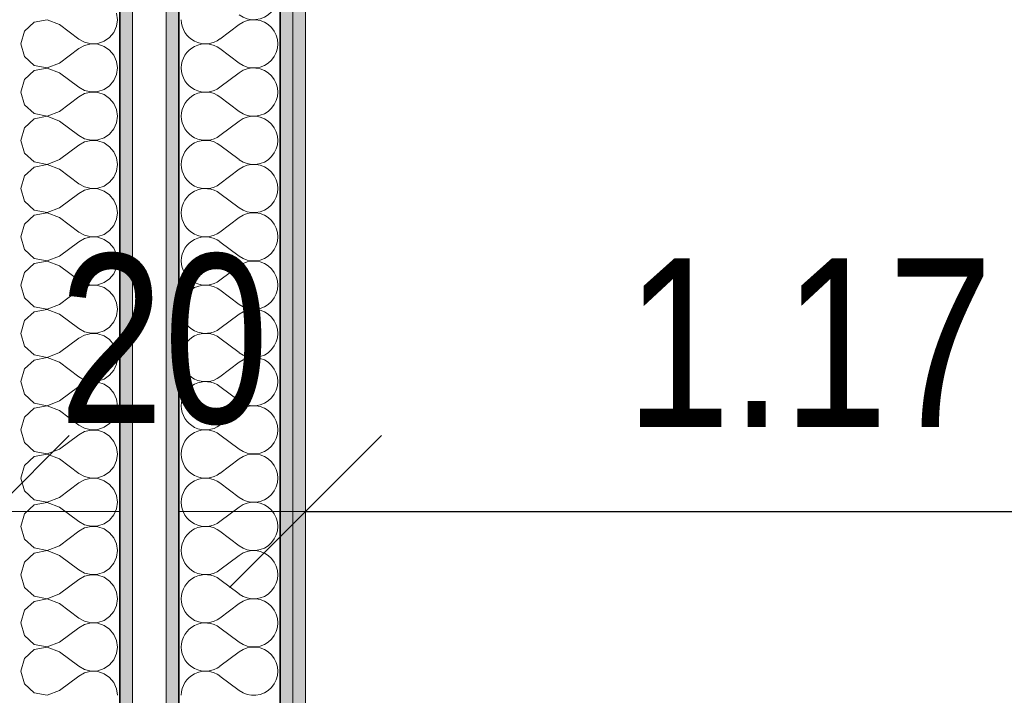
# Model space of a CAD drawing. Header units: centimetres. Extents: x -7.1 to 26.5, y -14.7 to 18.1.
# Tile 98 of 186: x 16 to 17.2, y 1.8 to 2.6. Entities that reach past the tile are written whole.
import ezdxf

# ---------------------------------------------------------------- set-up
doc = ezdxf.new("R2010")
doc.units = ezdxf.units.CM
doc.header["$LTSCALE"] = 10
doc.header["$PDMODE"] = 65
doc.linetypes.add('AUSGEZOGEN', pattern=[0])
for name, color, linetype in [('XR$1$015 Murs intérieurs', 7, 'Continuous'), ('XR$1$015 Murs intérieurs – Lignes de séparation des couches', 7, 'Continuous'), ('XR$1$080 Définition des locaux – Contour', 7, 'Continuous'), ('XR$2$105 Cotations100', 7, 'Continuous'), ('XR$3$015 Murs intérieurs – Hachures des composants', 7, 'Continuous')]:
    doc.layers.add(name, color=color, linetype=linetype)
doc.styles.add('ARIAL', font='arial.ttf')
doc.dimstyles.new('DIMSTYLE_3', dxfattribs={"dimtxt": 0.2, "dimasz": 0.3, "dimexe": 0, "dimexo": 0, "dimgap": 0.1, "dimtad": 2, "dimrnd": 0.005, "dimzin": 4, "dimdsep": 46, "dimtxsty": 'ARIAL', "dimblk1": 'ALL_ML_STRICH', "dimblk2": 'ALL_ML_STRICH', "dimsah": 1, "dimcen": 0, "dimclrd": 7, "dimclre": 7, "dimclrt": 7, "dimadec": 0, "dimazin": 0, "dimtfac": 1, "dimtdec": 0, "dimtix": 1, "dimtmove": 2, "dimatfit": 3, "dimfxl": 0, "dimtzin": 0, "dimlwd": 0, "dimlwe": 18, "dimarcsym": 0})
doc.dimstyles.new('DIMSTYLE_7', dxfattribs={"dimtxt": 0.2, "dimasz": 0.3, "dimexe": 0, "dimexo": 0, "dimgap": 0.1, "dimtad": 2, "dimdec": 1, "dimlfac": 100, "dimrnd": 0.5, "dimzin": 4, "dimdsep": 46, "dimtxsty": 'ARIAL', "dimblk1": 'ALL_ML_STRICH', "dimblk2": 'ALL_ML_STRICH', "dimsah": 1, "dimcen": 0, "dimclrd": 7, "dimclre": 7, "dimclrt": 7, "dimadec": 0, "dimazin": 0, "dimtfac": 1, "dimtdec": 0, "dimtix": 1, "dimtmove": 2, "dimatfit": 3, "dimfxl": 0, "dimtvp": 1.2, "dimtzin": 0, "dimlwd": 0, "dimlwe": 18, "dimarcsym": 0})

# ---------------------------------------------------------------- blocks, each defined once
blk = doc.blocks.new('ALL_ML_STRICH')
at = {"color": 0, "linetype": 'ByBlock', "lineweight": -2}
for p, q in [((0, -0.5), (0, 0.5)), ((-0.3, -0.3), (0.3, 0.3)), ((-1, 0), (0.5, 0))]:
    blk.add_line(p, q, dxfattribs=at)
blk = doc.blocks.new('*D154')
at = {"layer": 'DEFPOINTS', "color": 7, "linetype": 'AUSGEZOGEN', "lineweight": 18, "transparency": 16777216}
for p in [(17.5118, 2.1772), (16.3418, 2.0461), (16.3418, 2.0461)]:
    blk.add_point(p, dxfattribs=at)
at = {"layer": 'XR$2$105 Cotations100', "color": 7, "linetype": 'AUSGEZOGEN', "lineweight": -2, "transparency": 16777216}
for p, q in [((17.5118, 2.6261), (17.5118, 2.0461)), ((16.3418, 2.0461), (16.3418, 2.0461)), ((16.3418, 2.0461), (17.5118, 2.0461))]:
    blk.add_line(p, q, dxfattribs=at)
at = {"layer": 'XR$2$105 Cotations100', "color": 7, "linetype": 'AUSGEZOGEN', "lineweight": 18, "transparency": 16777216, "xscale": 0.3, "yscale": 0.3, "zscale": 0.3, "rotation": 180}
blk.add_blockref('ALL_ML_STRICH', (16.3418, 2.0461), dxfattribs=at)
at = {"layer": 'XR$2$105 Cotations100', "color": 7, "linetype": 'AUSGEZOGEN', "lineweight": 18, "transparency": 16777216, "xscale": 0.3, "yscale": 0.3, "zscale": 0.3}
blk.add_blockref('ALL_ML_STRICH', (17.5118, 2.0461), dxfattribs=at)
at = {"layer": 'XR$2$105 Cotations100', "color": 7, "linetype": 'AUSGEZOGEN', "lineweight": 18, "transparency": 16777216, "insert": (16.9383, 2.2461), "char_height": 0.2, "width": 0.64, "attachment_point": 5, "style": 'ARIAL'}
blk.add_mtext('\\W0.80;\\A1;{\\A1;{1.17\\H0.132000;\\S^ ;}}', dxfattribs=at)
blk = doc.blocks.new('*D164')
at = {"layer": 'DEFPOINTS', "color": 7, "linetype": 'AUSGEZOGEN', "lineweight": 18, "transparency": 16777216}
for p in [(15.7718, 2.0461), (15.7718, 2.0461), (15.9718, 2.0461)]:
    blk.add_point(p, dxfattribs=at)
at = {"layer": 'XR$2$105 Cotations100', "color": 7, "linetype": 'AUSGEZOGEN', "lineweight": -2, "transparency": 16777216}
for p, q in [((15.7718, 2.0461), (15.7718, 2.0461)), ((15.7718, 2.0461), (15.9718, 2.0461)), ((15.9718, 2.0461), (15.9718, 2.0461))]:
    blk.add_line(p, q, dxfattribs=at)
at = {"layer": 'XR$2$105 Cotations100', "color": 7, "linetype": 'AUSGEZOGEN', "lineweight": 18, "transparency": 16777216, "xscale": 0.3, "yscale": 0.3, "zscale": 0.3, "rotation": 180}
blk.add_blockref('ALL_ML_STRICH', (15.7718, 2.0461), dxfattribs=at)
at = {"layer": 'XR$2$105 Cotations100', "color": 7, "linetype": 'AUSGEZOGEN', "lineweight": 18, "transparency": 16777216, "xscale": 0.3, "yscale": 0.3, "zscale": 0.3}
blk.add_blockref('ALL_ML_STRICH', (15.9718, 2.0461), dxfattribs=at)
at = {"layer": 'XR$2$105 Cotations100', "color": 7, "linetype": 'AUSGEZOGEN', "lineweight": 18, "transparency": 16777216, "insert": (16.1738, 2.2495), "char_height": 0.2, "width": 0.64, "attachment_point": 5, "style": 'ARIAL'}
blk.add_mtext('\\W0.80;\\A1;{\\A1;{20\\H0.132000;\\S^ ;}}', dxfattribs=at)
blk = doc.blocks.new('COMPLEXOBJECT_207')
at = {"layer": 'XR$3$015 Murs intérieurs – Hachures des composants', "color": 8, "linetype": 'AUSGEZOGEN', "lineweight": 13, "transparency": 33554687}
for p, q in [((16.2632, 2.6229), (16.2403, 2.6057)), ((16.2632, 2.5771), (16.2403, 2.5943)), ((16.2632, 2.5657), (16.2403, 2.5486)), ((16.2632, 2.52), (16.2403, 2.5371)), ((16.2632, 2.5086), (16.2403, 2.4914)), ((16.2632, 2.4629), (16.2403, 2.48)), ((16.2632, 2.4514), (16.2403, 2.4343)), ((16.2632, 2.4057), (16.2403, 2.4229)), ((16.2632, 2.3943), (16.2403, 2.3771)), ((16.2632, 2.3486), (16.2403, 2.3657)), ((16.2632, 2.3371), (16.2403, 2.32)), ((16.2632, 2.2914), (16.2403, 2.3086)), ((16.2632, 2.28), (16.2403, 2.2629)), ((16.2632, 2.2343), (16.2403, 2.2514)), ((16.2632, 2.2229), (16.2403, 2.2057)), ((16.2632, 2.1771), (16.2403, 2.1943)), ((16.2632, 2.1657), (16.2403, 2.1486)), ((16.2632, 2.12), (16.2403, 2.1371)), ((16.2632, 2.1086), (16.2403, 2.0914)), ((16.2632, 2.0629), (16.2403, 2.08)), ((16.2632, 2.0514), (16.2403, 2.0343)), ((16.2632, 2.0057), (16.2403, 2.0229)), ((16.2632, 1.9943), (16.2403, 1.9771)), ((16.2632, 1.9486), (16.2403, 1.9657)), ((16.2632, 1.9371), (16.2403, 1.92)), ((16.2632, 1.8914), (16.2403, 1.9086)), ((16.2632, 1.88), (16.2403, 1.8629)), ((16.2632, 1.8343), (16.2403, 1.8514))]:
    blk.add_line(p, q, dxfattribs=at)
for centre, start, end in [((16.2803, 2.6571), 233.1301, 126.8699), ((16.2232, 2.6286), 180, 306.8699), ((16.2803, 2.6), 233.1301, 126.8699), ((16.2232, 2.5714), 53.1301, 180), ((16.2232, 2.5714), 180, 306.8699), ((16.2803, 2.5429), 233.1301, 126.8699), ((16.2232, 2.5143), 53.1301, 180), ((16.2232, 2.5143), 180, 306.8699), ((16.2803, 2.4857), 233.1301, 126.8699), ((16.2232, 2.4571), 53.1301, 180), ((16.2232, 2.4571), 180, 306.8699), ((16.2803, 2.4286), 233.1301, 126.8699), ((16.2232, 2.4), 53.1301, 180), ((16.2232, 2.4), 180, 306.8699), ((16.2803, 2.3714), 233.1301, 126.8699), ((16.2232, 2.3429), 53.1301, 180), ((16.2232, 2.3429), 180, 306.8699), ((16.2803, 2.3143), 233.1301, 126.8699), ((16.2232, 2.2857), 53.1301, 180), ((16.2232, 2.2857), 180, 306.8699), ((16.2803, 2.2571), 233.1301, 126.8699), ((16.2232, 2.2286), 53.1301, 180), ((16.2232, 2.2286), 180, 306.8699), ((16.2803, 2.2), 233.1301, 126.8699), ((16.2232, 2.1714), 53.1301, 180), ((16.2232, 2.1714), 180, 306.8699), ((16.2803, 2.1429), 233.1301, 126.8699), ((16.2232, 2.1143), 53.1301, 180), ((16.2232, 2.1143), 180, 306.8699), ((16.2803, 2.0857), 233.1301, 126.8699), ((16.2232, 2.0571), 53.1301, 180), ((16.2232, 2.0571), 180, 306.8699), ((16.2803, 2.0286), 233.1301, 126.8699), ((16.2232, 2), 53.1301, 180), ((16.2232, 2), 180, 306.8699), ((16.2803, 1.9714), 233.1301, 126.8699), ((16.2232, 1.9429), 53.1301, 180), ((16.2232, 1.9429), 180, 306.8699), ((16.2803, 1.9143), 233.1301, 126.8699), ((16.2232, 1.8857), 53.1301, 180), ((16.2232, 1.8857), 180, 306.8699), ((16.2803, 1.8571), 233.1301, 126.8699), ((16.2232, 1.8286), 53.1301, 180)]:
    blk.add_arc(centre, 0.0286, start, end, dxfattribs=at)
blk = doc.blocks.new('COMPLEXOBJECT_250')
at = {"layer": 'XR$3$015 Murs intérieurs – Hachures des composants', "color": 8, "linetype": 'AUSGEZOGEN', "lineweight": 13, "transparency": 33554687}
for p, q in [((16.1189, 2.6286), (16.1178, 2.6364)), ((16.0204, 2.6256), (16.0089, 2.615)), ((16.0358, 2.6285), (16.0204, 2.6256)), ((16.0503, 2.6229), (16.0358, 2.6285)), ((16.1178, 2.6208), (16.1189, 2.6286)), ((16.0089, 2.615), (16.0046, 2.6)), ((16.0503, 2.6229), (16.0732, 2.6057)), ((16.1096, 2.6075), (16.1146, 2.6136)), ((16.1146, 2.6136), (16.1178, 2.6208)), ((16.0732, 2.6057), (16.0801, 2.6019)), ((16.0801, 2.6019), (16.0878, 2.6001)), ((16.0878, 2.6001), (16.0956, 2.6005)), ((16.0956, 2.6005), (16.1031, 2.603)), ((16.1031, 2.603), (16.1096, 2.6075)), ((16.0046, 2.6), (16.0089, 2.585)), ((16.0503, 2.5771), (16.0732, 2.5943)), ((16.0801, 2.5981), (16.0732, 2.5943)), ((16.0878, 2.5999), (16.0801, 2.5981)), ((16.0956, 2.5995), (16.0878, 2.5999)), ((16.1031, 2.597), (16.0956, 2.5995)), ((16.1096, 2.5925), (16.1031, 2.597)), ((16.1146, 2.5864), (16.1096, 2.5925)), ((16.0089, 2.585), (16.0204, 2.5744)), ((16.0358, 2.5715), (16.0503, 2.5771)), ((16.1178, 2.5792), (16.1146, 2.5864)), ((16.1189, 2.5714), (16.1178, 2.5792)), ((16.0204, 2.5684), (16.0089, 2.5579)), ((16.0204, 2.5744), (16.0358, 2.5715)), ((16.0358, 2.5713), (16.0204, 2.5684)), ((16.0503, 2.5657), (16.0358, 2.5713)), ((16.0503, 2.5657), (16.0732, 2.5486)), ((16.1178, 2.5636), (16.1189, 2.5714)), ((16.0089, 2.5579), (16.0046, 2.5429)), ((16.1096, 2.5503), (16.1146, 2.5564)), ((16.1146, 2.5564), (16.1178, 2.5636)), ((16.0046, 2.5429), (16.0089, 2.5278)), ((16.0732, 2.5486), (16.0801, 2.5448)), ((16.0801, 2.5448), (16.0878, 2.543)), ((16.0878, 2.5427), (16.0801, 2.541)), ((16.0878, 2.543), (16.0956, 2.5434)), ((16.0956, 2.5424), (16.0878, 2.5427)), ((16.0956, 2.5434), (16.1031, 2.5459)), ((16.1031, 2.5398), (16.0956, 2.5424)), ((16.1031, 2.5459), (16.1096, 2.5503)), ((16.0503, 2.52), (16.0732, 2.5371)), ((16.0801, 2.541), (16.0732, 2.5371)), ((16.1096, 2.5354), (16.1031, 2.5398)), ((16.1146, 2.5293), (16.1096, 2.5354)), ((16.0089, 2.5278), (16.0204, 2.5173)), ((16.0358, 2.5144), (16.0503, 2.52)), ((16.1178, 2.5221), (16.1146, 2.5293)), ((16.1189, 2.5143), (16.1178, 2.5221)), ((16.0204, 2.5113), (16.0089, 2.5007)), ((16.0204, 2.5173), (16.0358, 2.5144)), ((16.0358, 2.5142), (16.0204, 2.5113)), ((16.0503, 2.5086), (16.0358, 2.5142)), ((16.0503, 2.5086), (16.0732, 2.4914)), ((16.1178, 2.5065), (16.1189, 2.5143)), ((16.0089, 2.5007), (16.0046, 2.4857)), ((16.1096, 2.4932), (16.1146, 2.4993)), ((16.1146, 2.4993), (16.1178, 2.5065)), ((16.0046, 2.4857), (16.0089, 2.4707)), ((16.0732, 2.4914), (16.0801, 2.4876)), ((16.0801, 2.4838), (16.0732, 2.48)), ((16.0801, 2.4876), (16.0878, 2.4858)), ((16.0878, 2.4856), (16.0801, 2.4838)), ((16.0878, 2.4858), (16.0956, 2.4862)), ((16.0956, 2.4852), (16.0878, 2.4856)), ((16.0956, 2.4862), (16.1031, 2.4887)), ((16.1031, 2.4827), (16.0956, 2.4852)), ((16.1031, 2.4887), (16.1096, 2.4932)), ((16.0503, 2.4629), (16.0732, 2.48)), ((16.1096, 2.4782), (16.1031, 2.4827)), ((16.1146, 2.4722), (16.1096, 2.4782)), ((16.1178, 2.465), (16.1146, 2.4722)), ((16.0089, 2.4707), (16.0204, 2.4602)), ((16.0358, 2.4573), (16.0503, 2.4629)), ((16.1189, 2.4571), (16.1178, 2.465)), ((16.0204, 2.4541), (16.0089, 2.4436)), ((16.0204, 2.4602), (16.0358, 2.4573)), ((16.0358, 2.457), (16.0204, 2.4541)), ((16.0503, 2.4514), (16.0358, 2.457)), ((16.0503, 2.4514), (16.0732, 2.4343)), ((16.1146, 2.4421), (16.1178, 2.4493)), ((16.1178, 2.4493), (16.1189, 2.4571)), ((16.0089, 2.4436), (16.0046, 2.4286)), ((16.1096, 2.4361), (16.1146, 2.4421)), ((16.0046, 2.4286), (16.0089, 2.4136)), ((16.0732, 2.4343), (16.0801, 2.4305)), ((16.0801, 2.4267), (16.0732, 2.4229)), ((16.0801, 2.4305), (16.0878, 2.4287)), ((16.0878, 2.4285), (16.0801, 2.4267)), ((16.0878, 2.4287), (16.0956, 2.4291)), ((16.0956, 2.4281), (16.0878, 2.4285)), ((16.0956, 2.4291), (16.1031, 2.4316)), ((16.1031, 2.4256), (16.0956, 2.4281)), ((16.1031, 2.4316), (16.1096, 2.4361)), ((16.1096, 2.4211), (16.1031, 2.4256)), ((16.0503, 2.4057), (16.0732, 2.4229)), ((16.1146, 2.415), (16.1096, 2.4211)), ((16.1178, 2.4078), (16.1146, 2.415)), ((16.0089, 2.4136), (16.0204, 2.403)), ((16.0204, 2.403), (16.0358, 2.4001)), ((16.0358, 2.4001), (16.0503, 2.4057)), ((16.1189, 2.4), (16.1178, 2.4078)), ((16.0204, 2.397), (16.0089, 2.3864)), ((16.0358, 2.3999), (16.0204, 2.397)), ((16.0503, 2.3943), (16.0358, 2.3999)), ((16.0503, 2.3943), (16.0732, 2.3771)), ((16.1146, 2.385), (16.1178, 2.3922)), ((16.1178, 2.3922), (16.1189, 2.4)), ((16.0089, 2.3864), (16.0046, 2.3714)), ((16.1031, 2.3744), (16.1096, 2.3789)), ((16.1096, 2.3789), (16.1146, 2.385)), ((16.0046, 2.3714), (16.0089, 2.3564)), ((16.0732, 2.3771), (16.0801, 2.3733)), ((16.0801, 2.3695), (16.0732, 2.3657)), ((16.0801, 2.3733), (16.0878, 2.3715)), ((16.0878, 2.3713), (16.0801, 2.3695)), ((16.0878, 2.3715), (16.0956, 2.3719)), ((16.0956, 2.3709), (16.0878, 2.3713)), ((16.0956, 2.3719), (16.1031, 2.3744)), ((16.1031, 2.3684), (16.0956, 2.3709)), ((16.1096, 2.3639), (16.1031, 2.3684)), ((16.0089, 2.3564), (16.0204, 2.3459)), ((16.0503, 2.3486), (16.0732, 2.3657)), ((16.1146, 2.3579), (16.1096, 2.3639)), ((16.1178, 2.3507), (16.1146, 2.3579)), ((16.0204, 2.3459), (16.0358, 2.343)), ((16.0358, 2.343), (16.0503, 2.3486)), ((16.1189, 2.3429), (16.1178, 2.3507)), ((16.0204, 2.3398), (16.0089, 2.3293)), ((16.0358, 2.3427), (16.0204, 2.3398)), ((16.0503, 2.3371), (16.0358, 2.3427)), ((16.0503, 2.3371), (16.0732, 2.32)), ((16.1146, 2.3278), (16.1178, 2.335)), ((16.1178, 2.335), (16.1189, 2.3429)), ((16.0089, 2.3293), (16.0046, 2.3143)), ((16.1031, 2.3173), (16.1096, 2.3218)), ((16.1096, 2.3218), (16.1146, 2.3278)), ((16.0046, 2.3143), (16.0089, 2.2993)), ((16.0732, 2.32), (16.0801, 2.3162)), ((16.0801, 2.3124), (16.0732, 2.3086)), ((16.0801, 2.3162), (16.0878, 2.3144)), ((16.0878, 2.3142), (16.0801, 2.3124)), ((16.0878, 2.3144), (16.0956, 2.3148)), ((16.0956, 2.3138), (16.0878, 2.3142)), ((16.0956, 2.3148), (16.1031, 2.3173)), ((16.1031, 2.3113), (16.0956, 2.3138)), ((16.1096, 2.3068), (16.1031, 2.3113)), ((16.0089, 2.2993), (16.0204, 2.2887)), ((16.0503, 2.2914), (16.0732, 2.3086)), ((16.1146, 2.3007), (16.1096, 2.3068)), ((16.1178, 2.2935), (16.1146, 2.3007)), ((16.0204, 2.2887), (16.0358, 2.2858)), ((16.0358, 2.2856), (16.0204, 2.2827)), ((16.0358, 2.2858), (16.0503, 2.2914)), ((16.0503, 2.28), (16.0358, 2.2856)), ((16.1189, 2.2857), (16.1178, 2.2935)), ((16.1178, 2.2779), (16.1189, 2.2857)), ((16.0204, 2.2827), (16.0089, 2.2722)), ((16.0503, 2.28), (16.0732, 2.2629)), ((16.1146, 2.2707), (16.1178, 2.2779)), ((16.0089, 2.2722), (16.0046, 2.2571)), ((16.0732, 2.2629), (16.0801, 2.259)), ((16.1031, 2.2602), (16.1096, 2.2646)), ((16.1096, 2.2646), (16.1146, 2.2707)), ((16.0046, 2.2571), (16.0089, 2.2421)), ((16.0503, 2.2343), (16.0732, 2.2514)), ((16.0801, 2.2552), (16.0732, 2.2514)), ((16.0801, 2.259), (16.0878, 2.2573)), ((16.0878, 2.257), (16.0801, 2.2552)), ((16.0878, 2.2573), (16.0956, 2.2576)), ((16.0956, 2.2566), (16.0878, 2.257)), ((16.0956, 2.2576), (16.1031, 2.2602)), ((16.1031, 2.2541), (16.0956, 2.2566)), ((16.1096, 2.2497), (16.1031, 2.2541)), ((16.0089, 2.2421), (16.0204, 2.2316)), ((16.1146, 2.2436), (16.1096, 2.2497)), ((16.1178, 2.2364), (16.1146, 2.2436)), ((16.0204, 2.2316), (16.0358, 2.2287)), ((16.0358, 2.2285), (16.0204, 2.2256)), ((16.0358, 2.2287), (16.0503, 2.2343)), ((16.0503, 2.2229), (16.0358, 2.2285)), ((16.1189, 2.2286), (16.1178, 2.2364)), ((16.1178, 2.2208), (16.1189, 2.2286)), ((16.0204, 2.2256), (16.0089, 2.215)), ((16.0503, 2.2229), (16.0732, 2.2057)), ((16.1146, 2.2136), (16.1178, 2.2208)), ((16.0089, 2.215), (16.0046, 2.2)), ((16.0732, 2.2057), (16.0801, 2.2019)), ((16.1031, 2.203), (16.1096, 2.2075)), ((16.1096, 2.2075), (16.1146, 2.2136)), ((16.0046, 2.2), (16.0089, 2.185)), ((16.0503, 2.1771), (16.0732, 2.1943)), ((16.0801, 2.1981), (16.0732, 2.1943)), ((16.0801, 2.2019), (16.0878, 2.2001)), ((16.0878, 2.1999), (16.0801, 2.1981)), ((16.0878, 2.2001), (16.0956, 2.2005)), ((16.0956, 2.1995), (16.0878, 2.1999)), ((16.0956, 2.2005), (16.1031, 2.203)), ((16.1031, 2.197), (16.0956, 2.1995)), ((16.1096, 2.1925), (16.1031, 2.197)), ((16.1146, 2.1864), (16.1096, 2.1925)), ((16.0089, 2.185), (16.0204, 2.1744)), ((16.1178, 2.1792), (16.1146, 2.1864)), ((16.0204, 2.1744), (16.0358, 2.1715)), ((16.0358, 2.1713), (16.0204, 2.1684)), ((16.0358, 2.1715), (16.0503, 2.1771)), ((16.0503, 2.1657), (16.0358, 2.1713)), ((16.1189, 2.1714), (16.1178, 2.1792)), ((16.1178, 2.1636), (16.1189, 2.1714)), ((16.0089, 2.1579), (16.0046, 2.1429)), ((16.0204, 2.1684), (16.0089, 2.1579)), ((16.0503, 2.1657), (16.0732, 2.1486)), ((16.1146, 2.1564), (16.1178, 2.1636)), ((16.0732, 2.1486), (16.0801, 2.1448)), ((16.0956, 2.1434), (16.1031, 2.1459)), ((16.1031, 2.1459), (16.1096, 2.1503)), ((16.1096, 2.1503), (16.1146, 2.1564)), ((16.0046, 2.1429), (16.0089, 2.1278)), ((16.0503, 2.12), (16.0732, 2.1371)), ((16.0801, 2.141), (16.0732, 2.1371)), ((16.0801, 2.1448), (16.0878, 2.143)), ((16.0878, 2.1427), (16.0801, 2.141)), ((16.0878, 2.143), (16.0956, 2.1434)), ((16.0956, 2.1424), (16.0878, 2.1427)), ((16.1031, 2.1398), (16.0956, 2.1424)), ((16.1096, 2.1354), (16.1031, 2.1398)), ((16.1146, 2.1293), (16.1096, 2.1354)), ((16.0089, 2.1278), (16.0204, 2.1173)), ((16.1178, 2.1221), (16.1146, 2.1293)), ((16.0204, 2.1113), (16.0089, 2.1007)), ((16.0204, 2.1173), (16.0358, 2.1144)), ((16.0358, 2.1142), (16.0204, 2.1113)), ((16.0358, 2.1144), (16.0503, 2.12)), ((16.0503, 2.1086), (16.0358, 2.1142)), ((16.1189, 2.1143), (16.1178, 2.1221)), ((16.1178, 2.1065), (16.1189, 2.1143)), ((16.0089, 2.1007), (16.0046, 2.0857)), ((16.0503, 2.1086), (16.0732, 2.0914)), ((16.1096, 2.0932), (16.1146, 2.0993)), ((16.1146, 2.0993), (16.1178, 2.1065)), ((16.0732, 2.0914), (16.0801, 2.0876)), ((16.0801, 2.0876), (16.0878, 2.0858)), ((16.0956, 2.0862), (16.1031, 2.0887)), ((16.1031, 2.0887), (16.1096, 2.0932)), ((16.0046, 2.0857), (16.0089, 2.0707)), ((16.0503, 2.0629), (16.0732, 2.08)), ((16.0801, 2.0838), (16.0732, 2.08)), ((16.0878, 2.0856), (16.0801, 2.0838)), ((16.0878, 2.0858), (16.0956, 2.0862)), ((16.0956, 2.0852), (16.0878, 2.0856)), ((16.1031, 2.0827), (16.0956, 2.0852)), ((16.1096, 2.0782), (16.1031, 2.0827)), ((16.1146, 2.0722), (16.1096, 2.0782)), ((16.0089, 2.0707), (16.0204, 2.0602)), ((16.1178, 2.065), (16.1146, 2.0722)), ((16.1189, 2.0571), (16.1178, 2.065)), ((16.0204, 2.0541), (16.0089, 2.0436)), ((16.0204, 2.0602), (16.0358, 2.0573)), ((16.0358, 2.057), (16.0204, 2.0541)), ((16.0358, 2.0573), (16.0503, 2.0629)), ((16.0503, 2.0514), (16.0358, 2.057)), ((16.1178, 2.0493), (16.1189, 2.0571)), ((16.0089, 2.0436), (16.0046, 2.0286)), ((16.0503, 2.0514), (16.0732, 2.0343)), ((16.1096, 2.0361), (16.1146, 2.0421)), ((16.1146, 2.0421), (16.1178, 2.0493)), ((16.0732, 2.0343), (16.0801, 2.0305)), ((16.0801, 2.0305), (16.0878, 2.0287)), ((16.0878, 2.0287), (16.0956, 2.0291)), ((16.0956, 2.0291), (16.1031, 2.0316)), ((16.1031, 2.0316), (16.1096, 2.0361)), ((16.0046, 2.0286), (16.0089, 2.0136)), ((16.0503, 2.0057), (16.0732, 2.0229)), ((16.0801, 2.0267), (16.0732, 2.0229)), ((16.0878, 2.0285), (16.0801, 2.0267)), ((16.0956, 2.0281), (16.0878, 2.0285)), ((16.1031, 2.0256), (16.0956, 2.0281)), ((16.1096, 2.0211), (16.1031, 2.0256)), ((16.1146, 2.015), (16.1096, 2.0211)), ((16.0089, 2.0136), (16.0204, 2.003)), ((16.0358, 2.0001), (16.0503, 2.0057)), ((16.1178, 2.0078), (16.1146, 2.015)), ((16.1189, 2), (16.1178, 2.0078)), ((16.0204, 1.997), (16.0089, 1.9864)), ((16.0204, 2.003), (16.0358, 2.0001)), ((16.0358, 1.9999), (16.0204, 1.997)), ((16.0503, 1.9943), (16.0358, 1.9999)), ((16.0503, 1.9943), (16.0732, 1.9771)), ((16.1178, 1.9922), (16.1189, 2)), ((16.0089, 1.9864), (16.0046, 1.9714)), ((16.1096, 1.9789), (16.1146, 1.985)), ((16.1146, 1.985), (16.1178, 1.9922)), ((16.0046, 1.9714), (16.0089, 1.9564)), ((16.0732, 1.9771), (16.0801, 1.9733)), ((16.0801, 1.9733), (16.0878, 1.9715)), ((16.0878, 1.9713), (16.0801, 1.9695)), ((16.0878, 1.9715), (16.0956, 1.9719)), ((16.0956, 1.9709), (16.0878, 1.9713)), ((16.0956, 1.9719), (16.1031, 1.9744)), ((16.1031, 1.9684), (16.0956, 1.9709)), ((16.1031, 1.9744), (16.1096, 1.9789)), ((16.0503, 1.9486), (16.0732, 1.9657)), ((16.0801, 1.9695), (16.0732, 1.9657)), ((16.1096, 1.9639), (16.1031, 1.9684)), ((16.1146, 1.9579), (16.1096, 1.9639)), ((16.0089, 1.9564), (16.0204, 1.9459)), ((16.0358, 1.943), (16.0503, 1.9486)), ((16.1178, 1.9507), (16.1146, 1.9579)), ((16.1189, 1.9429), (16.1178, 1.9507)), ((16.0204, 1.9398), (16.0089, 1.9293)), ((16.0204, 1.9459), (16.0358, 1.943)), ((16.0358, 1.9427), (16.0204, 1.9398)), ((16.0503, 1.9371), (16.0358, 1.9427)), ((16.0503, 1.9371), (16.0732, 1.92)), ((16.1178, 1.935), (16.1189, 1.9429)), ((16.0089, 1.9293), (16.0046, 1.9143)), ((16.1096, 1.9218), (16.1146, 1.9278)), ((16.1146, 1.9278), (16.1178, 1.935)), ((16.0046, 1.9143), (16.0089, 1.8993)), ((16.0732, 1.92), (16.0801, 1.9162)), ((16.0801, 1.9124), (16.0732, 1.9086)), ((16.0801, 1.9162), (16.0878, 1.9144)), ((16.0878, 1.9142), (16.0801, 1.9124)), ((16.0878, 1.9144), (16.0956, 1.9148)), ((16.0956, 1.9138), (16.0878, 1.9142)), ((16.0956, 1.9148), (16.1031, 1.9173)), ((16.1031, 1.9113), (16.0956, 1.9138)), ((16.1031, 1.9173), (16.1096, 1.9218)), ((16.0503, 1.8914), (16.0732, 1.9086)), ((16.1096, 1.9068), (16.1031, 1.9113)), ((16.1146, 1.9007), (16.1096, 1.9068)), ((16.1178, 1.8935), (16.1146, 1.9007)), ((16.0089, 1.8993), (16.0204, 1.8887)), ((16.0358, 1.8858), (16.0503, 1.8914)), ((16.1189, 1.8857), (16.1178, 1.8935)), ((16.0204, 1.8827), (16.0089, 1.8722)), ((16.0204, 1.8887), (16.0358, 1.8858)), ((16.0358, 1.8856), (16.0204, 1.8827)), ((16.0503, 1.88), (16.0358, 1.8856)), ((16.0503, 1.88), (16.0732, 1.8629)), ((16.1146, 1.8707), (16.1178, 1.8779)), ((16.1178, 1.8779), (16.1189, 1.8857)), ((16.0089, 1.8722), (16.0046, 1.8571)), ((16.1096, 1.8646), (16.1146, 1.8707)), ((16.0046, 1.8571), (16.0089, 1.8421)), ((16.0732, 1.8629), (16.0801, 1.859)), ((16.0801, 1.8552), (16.0732, 1.8514)), ((16.0801, 1.859), (16.0878, 1.8573)), ((16.0878, 1.857), (16.0801, 1.8552)), ((16.0878, 1.8573), (16.0956, 1.8576)), ((16.0956, 1.8566), (16.0878, 1.857)), ((16.0956, 1.8576), (16.1031, 1.8602)), ((16.1031, 1.8541), (16.0956, 1.8566)), ((16.1031, 1.8602), (16.1096, 1.8646)), ((16.1096, 1.8497), (16.1031, 1.8541)), ((16.0503, 1.8343), (16.0732, 1.8514)), ((16.1146, 1.8436), (16.1096, 1.8497)), ((16.1178, 1.8364), (16.1146, 1.8436)), ((16.0089, 1.8421), (16.0204, 1.8316)), ((16.0204, 1.8316), (16.0358, 1.8287)), ((16.0358, 1.8287), (16.0503, 1.8343)), ((16.1189, 1.8286), (16.1178, 1.8364))]:
    blk.add_line(p, q, dxfattribs=at)

msp = doc.modelspace()

# ---------------------------------------------------------------- hatches: boundary and pattern name
at = {"layer": 'XR$3$015 Murs intérieurs – Hachures des composants', "linetype": 'AUSGEZOGEN', "lineweight": 13, "true_color": 0x202020, "transparency": 33554687}
for points in [[(16.3268, 6.2235), (16.3268, -3.6465), (16.3418, -3.6465), (16.3418, 6.2235)], [(16.3118, 6.2085), (16.3118, -3.6465), (16.3268, -3.6465), (16.3268, 6.2085)], [(16.1768, 6.0735), (16.1768, -3.6465), (16.1918, -3.6465), (16.1918, 6.0735)], [(16.1218, 6.0385), (16.1218, -3.6465), (16.1368, -3.6465), (16.1368, 6.0385)]]:
    msp.add_hatch(color=250, dxfattribs=at).paths.add_polyline_path(points)

# ---------------------------------------------------------------- linework, layer by layer
at = {"layer": 'XR$1$015 Murs intérieurs', "color": 7, "linetype": 'AUSGEZOGEN', "lineweight": 18, "transparency": 33554687}
for p, q in [((16.3418, -3.6465), (16.3418, 6.2385)), ((16.1768, 6.0735), (16.1768, -3.6465)), ((16.1368, -3.6465), (16.1368, 6.0385))]:
    msp.add_line(p, q, dxfattribs=at)
at = {"layer": 'XR$1$015 Murs intérieurs – Lignes de séparation des couches', "color": 7, "linetype": 'AUSGEZOGEN', "lineweight": 18, "transparency": 33554687}
msp.add_line((16.3268, -3.6465), (16.3268, 6.2085), dxfattribs=at)
at = {"layer": 'XR$1$015 Murs intérieurs – Lignes de séparation des couches', "color": 7, "linetype": 'AUSGEZOGEN', "lineweight": 35, "transparency": 33554687}
for p, q in [((16.3118, -3.6465), (16.3118, 6.0885)), ((16.1918, -3.6465), (16.1918, 6.0735)), ((16.1218, 5.9185), (16.1218, -3.6465))]:
    msp.add_line(p, q, dxfattribs=at)
at = {"layer": 'XR$1$080 Définition des locaux – Contour', "color": 8, "linetype": 'AUSGEZOGEN', "lineweight": 13, "transparency": 33554687}
msp.add_lwpolyline([(16.3418, -3.6465), (22.6218, -3.6465), (22.6218, 3.5835), (18.6718, 3.5835), (17.4718, 3.5835), (16.3418, 3.5835), (16.3418, -3.6465)], close=True, dxfattribs=at)

# ---------------------------------------------------------------- block references
at = {"layer": 'XR$3$015 Murs intérieurs – Hachures des composants', "color": 8, "linetype": 'AUSGEZOGEN', "lineweight": 13, "transparency": 33554687}
for name in ['COMPLEXOBJECT_207', 'COMPLEXOBJECT_250']:
    msp.add_blockref(name, (0, 0), dxfattribs=at)

# ---------------------------------------------------------------- dimensions: what is measured, and where the dimension line sits
at = {"layer": 'XR$2$105 Cotations100', "color": 7, "linetype": 'AUSGEZOGEN', "lineweight": 18, "transparency": 33554687}
for base, p1, p2, dimstyle, picture, middle in [((17.5118, 2.0461), (16.3418, 2.0461), (17.5118, 2.6261), 'DIMSTYLE_3', '*D154', (16.9383, 2.2461)), ((15.9718, 2.0461), (15.7718, 2.0461), (15.9718, 2.0461), 'DIMSTYLE_7', '*D164', (16.1738, 2.2495))]:
    dim = msp.add_linear_dim(base=base, p1=p1, p2=p2, dimstyle=dimstyle, override={"dimpost": '<>', "dimclrd": 7, "dimclre": 7, "dimclrt": 7, "dimlwd": 0, "dimlwe": 18}, dxfattribs=at)
    dim.commit()
    dim.dimension.update_dxf_attribs({"geometry": picture, "text_midpoint": middle, "dimtype": 160})

doc.saveas('drawing.dxf')
